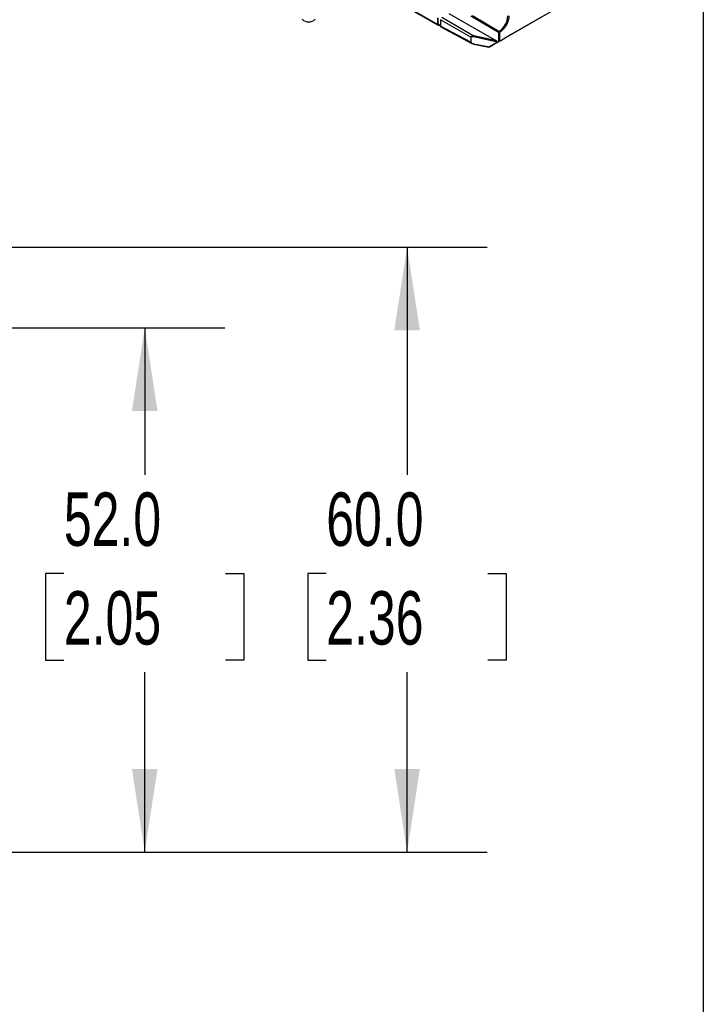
# Model space of a CAD drawing. Header units: millimetres. Extents: x 16 to 683, y 16 to 524.
# Tile 10 of 11: x 615 to 683, y 231 to 329. Entities that reach past the tile are written whole.
import ezdxf

# ---------------------------------------------------------------- set-up
doc = ezdxf.new("R2010")
doc.units = ezdxf.units.MM
doc.header["$LTSCALE"] = 2.5
doc.layers.add('DIMENSIONS', color=140, linetype='Continuous', lineweight=25)
doc.layers.add('TEXT', color=140, linetype='Continuous', lineweight=25)
doc.styles.add('SLDTEXTSTYLE0', font='TXT', dxfattribs={"width": 0.7})
doc.dimstyles.new('SLDDIMSTYLE3', dxfattribs={"dimtxt": 5.39502, "dimasz": 8.255, "dimexe": 0, "dimexo": 0.0625, "dimgap": 1.348755, "dimtad": 0, "dimtih": 1, "dimtoh": 1, "dimrnd": 1e-09, "dimzin": 4, "dimdsep": 46, "dimtxsty": 'SLDTEXTSTYLE0', "dimsah": 1, "dimcen": 0.09, "dimadec": 0, "dimazin": 1, "dimtfac": 1, "dimtofl": 0, "dimtmove": 0, "dimatfit": 3, "dimfxl": 0, "dimfrac": 2, "dimtolj": 1, "dimtzin": 12, "dimarcsym": 0})

# ---------------------------------------------------------------- blocks, each defined once
blk = doc.blocks.new('_D_7')
at = {"layer": 'DIMENSIONS'}
for p, q in [((583.98, 298.518), (635.207, 298.518)), ((627.269, 298.518), (627.269, 283.944)), ((619.254, 274.162), (617.442, 274.162)), ((617.442, 274.162), (617.442, 265.587)), ((635.285, 274.162), (637.097, 274.162)), ((637.097, 274.162), (637.097, 265.587)), ((617.442, 265.587), (619.254, 265.587)), ((637.097, 265.587), (635.285, 265.587)), ((627.269, 246.548), (627.269, 264.379)), ((613.946, 246.548), (635.207, 246.548))]:
    blk.add_line(p, q, dxfattribs=at)
for points in [[(627.269, 298.518), (625.999, 290.263), (628.539, 290.263)], [(627.269, 246.548), (628.539, 254.803), (625.999, 254.803)]]:
    blk.add_solid(points, dxfattribs=at)
at = {"layer": 'DIMENSIONS', "char_height": 5.2917, "attachment_point": 1, "style": 'SLDTEXTSTYLE0'}
for s, insert in [('52.0', (619.254, 282.191)), ('2.05', (619.254, 272.408))]:
    blk.add_mtext(s, dxfattribs=dict(at, insert=insert))
blk = doc.blocks.new('_D_8')
at = {"layer": 'DIMENSIONS'}
for p, q in [((587.828, 306.498), (661.208, 306.498)), ((653.271, 306.498), (653.271, 283.944)), ((645.255, 274.162), (643.443, 274.162)), ((643.443, 274.162), (643.443, 265.587)), ((661.287, 274.162), (663.098, 274.162)), ((663.098, 274.162), (663.098, 265.587)), ((643.443, 265.587), (645.255, 265.587)), ((663.098, 265.587), (661.287, 265.587)), ((653.271, 246.548), (653.271, 264.379)), ((613.946, 246.548), (661.208, 246.548))]:
    blk.add_line(p, q, dxfattribs=at)
for points in [[(653.271, 306.498), (652.001, 298.243), (654.541, 298.243)], [(653.271, 246.548), (654.541, 254.803), (652.001, 254.803)]]:
    blk.add_solid(points, dxfattribs=at)
at = {"layer": 'DIMENSIONS', "char_height": 5.2917, "attachment_point": 1, "style": 'SLDTEXTSTYLE0'}
for s, insert in [('60.0', (645.255, 282.191)), ('2.36', (645.255, 272.408))]:
    blk.add_mtext(s, dxfattribs=dict(at, insert=insert))

msp = doc.modelspace()

# ---------------------------------------------------------------- linework, layer by layer
for p, q in [((646.133, 334.382), (656.347, 328.486)), ((646.19, 334.415), (656.307, 328.574)), ((662.429, 326.926), (669.496, 331.006)), ((656.307, 328.574), (656.307, 329.202)), ((656.357, 328.603), (656.357, 329.232)), ((659.572, 327.316), (656.579, 329.044)), ((656.579, 329.044), (656.579, 328.416)), ((656.715, 329.279), (659.892, 327.445)), ((657.395, 329.672), (662.114, 326.948)), ((662.321, 327.79), (659.598, 329.391)), ((662.376, 327.884), (659.767, 329.421)), ((663.487, 327.537), (666.951, 329.537)), ((656.579, 328.475), (656.357, 328.603)), ((656.385, 328.542), (656.579, 328.43)), ((656.454, 328.502), (656.443, 328.496)), ((659.572, 326.807), (656.579, 328.416)), ((656.621, 328.327), (659.671, 326.687)), ((659.572, 327.316), (659.572, 326.807)), ((659.599, 327.307), (659.599, 326.797)), ((662.231, 326.812), (659.865, 327.341)), ((662.114, 326.948), (659.892, 327.445)), ((662.321, 327.79), (662.321, 326.864)), ((662.429, 327.791), (662.429, 326.926)), ((662.485, 326.958), (663.419, 327.497)), ((663.431, 327.505), (663.432, 327.505)), ((663.434, 327.506), (663.471, 327.528)), ((663.434, 327.506), (663.434, 327.506)), ((663.471, 327.528), (663.471, 327.528)), ((659.865, 326.651), (661.422, 326.345)), ((659.877, 326.617), (661.382, 326.321)), ((661.401, 326.333), (661.919, 326.631)), ((662.231, 326.812), (661.422, 326.345)), ((662.321, 326.864), (662.082, 326.726)), ((662.246, 326.821), (662.321, 326.864))]:
    msp.add_line(p, q)
at = {"flags": 128}
msp.add_lwpolyline([(661.401, 326.333), (661.391, 326.327), (661.385, 326.323), (661.382, 326.321), (661.383, 326.322), (661.387, 326.325), (661.396, 326.33), (661.408, 326.336), (661.422, 326.345)], dxfattribs=at)
for centre, radius, start, end in [((643.515, 329.753), 0.927, 225.50553, 314.49447), ((661.336, 329.505), 1.926, 302.68717, 357.38818), ((656.39, 328.561), 0.084, 170.78596, 309.20329), ((659.618, 327.402), 0.0969, 241.60706, 258.72121), ((662.375, 327.896), 0.119, 243.23378, 297.34352)]:
    msp.add_arc(centre, radius, start, end)
for centre, major_axis, ratio, start_param, end_param in [((656.715, 328.494), (0.096, 0.167), 0.577206, 2.356266, 3.159042), ((662.113, 326.886), (0.133, -0.09), 0.332421, 0.407461, 1.785082), ((662.348, 326.879), (0.193, 0.112), 0.000071, 0.780954, 1.708092), ((662.375, 326.895), (0.0769, 0.0444), 0.00007, 0.785358, 2.338701), ((663.279, 327.417), (0.195, 0.113), 0.00007, 6.128136, 7.055264), ((663.626, 327.617), (0.195, 0.113), 0.00007, 2.986503, 3.913672), ((662.056, 326.71), (0.193, 0.112), 0.000071, 3.922546, 4.849695), ((662.29, 326.846), (0.0984, 0.0568), 0.000047, 2.033663, 2.219462)]:
    msp.add_ellipse(centre, major_axis=major_axis, ratio=ratio, start_param=start_param, end_param=end_param)
for points, knots in [([(663.367, 329.418), (663.367, 329.398), (663.366, 329.359), (663.362, 329.298), (663.355, 329.237), (663.346, 329.174), (663.334, 329.111), (663.319, 329.046), (663.286, 328.921), (663.219, 328.733), (663.097, 328.49), (662.948, 328.263), (662.807, 328.098), (662.691, 327.984), (662.605, 327.911), (662.518, 327.845), (662.459, 327.809), (662.429, 327.791)], [0, 0, 0, 0, 0.034555, 0.068865, 0.103028, 0.137144, 0.171315, 0.205641, 0.240221, 0.370075, 0.500029, 0.629883, 0.759836, 0.820128, 0.879893, 0.939671, 1, 1, 1, 1]), ([(656.386, 328.543), (656.381, 328.546), (656.368, 328.554), (656.359, 328.576), (656.358, 328.596), (656.357, 328.603)], [0, 0, 0, 0, 0.299292, 0.719396, 1, 1, 1, 1]), ([(662.321, 327.79), (662.321, 327.798), (662.323, 327.806), (662.326, 327.815), (662.328, 327.825), (662.333, 327.835), (662.338, 327.844), (662.344, 327.853), (662.35, 327.861), (662.357, 327.868), (662.36, 327.872), (662.363, 327.875), (662.367, 327.878), (662.37, 327.88), (662.373, 327.882), (662.376, 327.884)], [-0.000009, -0.000009, -0.000009, -0.000009, 0.251491, 0.251491, 0.251491, 0.502991, 0.502991, 0.502991, 0.754491, 0.754491, 0.754491, 0.880241, 0.880241, 0.880241, 1, 1, 1, 1]), ([(662.376, 327.884), (662.389, 327.876), (662.403, 327.862), (662.424, 327.825), (662.429, 327.805), (662.429, 327.791)], [0, 0, 0, 0, 0.5, 0.5, 1, 1, 1, 1]), ([(659.572, 327.316), (659.572, 327.322), (659.573, 327.333), (659.579, 327.35), (659.589, 327.366), (659.602, 327.381), (659.62, 327.395), (659.641, 327.408), (659.672, 327.422), (659.714, 327.435), (659.767, 327.444), (659.827, 327.449), (659.868, 327.446), (659.892, 327.445)], [0, 0, 0, 0, 0.050345, 0.102527, 0.157548, 0.216265, 0.279384, 0.347474, 0.42099, 0.546091, 0.696064, 0.823316, 1, 1, 1, 1]), ([(659.865, 327.341), (659.854, 327.344), (659.831, 327.348), (659.797, 327.354), (659.76, 327.358), (659.72, 327.359), (659.679, 327.357), (659.645, 327.351), (659.619, 327.34), (659.602, 327.325), (659.6, 327.313), (659.599, 327.307)], [0, 0, 0, 0, 0.11206, 0.222672, 0.332185, 0.482464, 0.619594, 0.745813, 0.852765, 0.931095, 1, 1, 1, 1]), ([(659.892, 327.445), (659.886, 327.434), (659.879, 327.417), (659.869, 327.378), (659.865, 327.357), (659.865, 327.341)], [0, 0, 0, 0, 0.5, 0.5, 1, 1, 1, 1]), ([(659.599, 326.797), (659.597, 326.797), (659.596, 326.798), (659.595, 326.798), (659.594, 326.798), (659.593, 326.798), (659.591, 326.799), (659.589, 326.799), (659.587, 326.8), (659.584, 326.801), (659.582, 326.802), (659.58, 326.803), (659.578, 326.804), (659.575, 326.805), (659.573, 326.806), (659.572, 326.807)], [0, 0, 0, 0, 0.119178, 0.119178, 0.119178, 0.24501, 0.24501, 0.24501, 0.496674, 0.496674, 0.496674, 0.748337, 0.748337, 0.748337, 1.000001, 1.000001, 1.000001, 1.000001]), ([(659.672, 326.688), (659.659, 326.694), (659.631, 326.709), (659.601, 326.737), (659.581, 326.766), (659.573, 326.788), (659.572, 326.801), (659.572, 326.807)], [0, 0, 0, 0, 0.24175, 0.549185, 0.724444, 0.887207, 1, 1, 1, 1]), ([(659.599, 326.797), (659.599, 326.794), (659.599, 326.788), (659.603, 326.778), (659.609, 326.768), (659.621, 326.754), (659.644, 326.735), (659.678, 326.714), (659.719, 326.694), (659.766, 326.676), (659.815, 326.661), (659.848, 326.654), (659.865, 326.651)], [0, 0, 0, 0, 0.033346, 0.067986, 0.105533, 0.147263, 0.248113, 0.374115, 0.513816, 0.675256, 0.833635, 1, 1, 1, 1]), ([(659.892, 326.629), (659.854, 326.633), (659.785, 326.642), (659.71, 326.665), (659.678, 326.684), (659.672, 326.688)], [0, 0, 0, 0, 0.50106, 0.903421, 1, 1, 1, 1]), ([(659.865, 326.651), (659.865, 326.634), (659.869, 326.622), (659.879, 326.614), (659.886, 326.618), (659.892, 326.629)], [0, 0, 0, 0, 0.5, 0.5, 1, 1, 1, 1])]:
    msp.add_open_spline(points, degree=3, knots=knots)
at = {"layer": 'TEXT'}
msp.add_line((682.625, 523.875), (682.625, 15.875), dxfattribs=at)

# ---------------------------------------------------------------- dimensions: what is measured, and where the dimension line sits
at = {"layer": 'DIMENSIONS'}
for base, p2, picture, middle in [((653.271, 306.498), (584.653, 306.498), '_D_8', (653.271, 274.162)), ((627.269, 298.518), (580.805, 298.518), '_D_7', (627.269, 274.162))]:
    dim = msp.add_linear_dim(base=base, p1=(610.771, 246.548), p2=p2, angle=90, dimstyle='SLDDIMSTYLE3', dxfattribs=at)
    dim.commit()
    dim.dimension.update_dxf_attribs({"geometry": picture, "text_midpoint": middle, "dimtype": 160})

doc.saveas('drawing.dxf')
